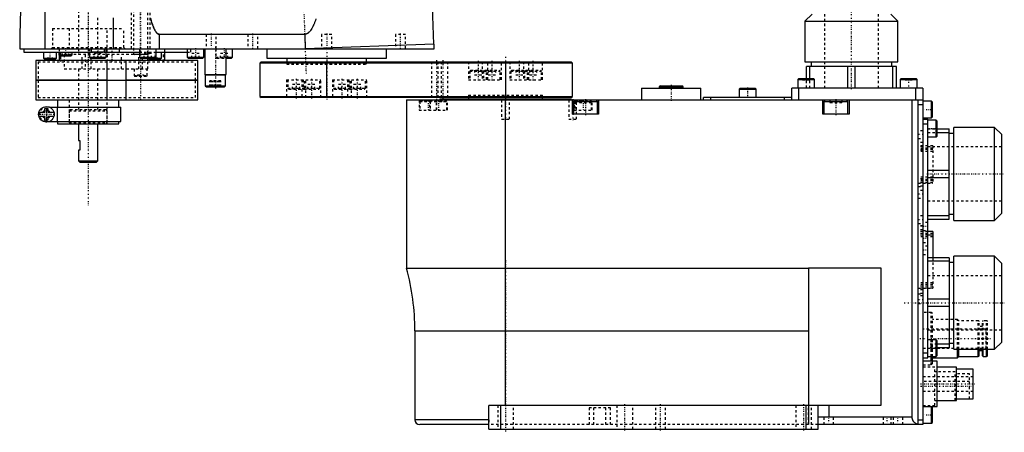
# Model space of a CAD drawing. Extents: x -210 to 209, y -3 to 513.
# Tile 1 of 2: x -204 to 209, y -3 to 170. Entities that reach past the tile are written whole.
import ezdxf

# ---------------------------------------------------------------- set-up
doc = ezdxf.new("R2010")
doc.units = 0
doc.linetypes.add('CENTER', pattern=[1.5, 0.45, -0.5, 0.05, -0.5])
doc.linetypes.add('DASHED', pattern=[2, 1, -1])
for name, color, linetype in [('AM_0', 7, 'CONTINUOUS'), ('AM_3', 7, 'DASHED'), ('AM_7', 7, 'CENTER')]:
    doc.layers.add(name, color=color, linetype=linetype)

msp = doc.modelspace()

# ---------------------------------------------------------------- linework, layer by layer
at = {"layer": 'AM_0', "color": 7, "linetype": 'CONTINUOUS'}
for p, q in [((-196.86, 359.3), (-203.7, 163.5)), ((-192.98, 157.5), (-192.98, 359.3)), ((-30.03, 159.38), (-36.32, 339.3)), ((-164.38, 157.5), (-164.38, 170.5)), ((128.5, 172), (125.5, 169)), ((164.5, 169), (161.5, 172)), ((125.5, 169), (125.5, 152)), ((125.5, 169), (164.5, 169)), ((164.5, 152), (164.5, 169)), ((-203.7, 163.5), (-203.7, 157.5)), ((-145.1, 157.5), (-145.1, 163.5)), ((-84.21, 163.5), (-145.1, 163.5)), ((-84.21, 163.5), (-84, 157.5)), ((-203.7, 157.5), (-30, 157.5)), ((-202, 157.5), (-202, 156.1)), ((-173.7, 157.5), (-173.7, 156.1)), ((-168.35, 157.5), (-168.35, 156.1)), ((-162, 157.5), (-162, 156.1)), ((-153.5, 157.5), (-153.5, 153.9)), ((-146.5, 153.9), (-146.5, 157.5)), ((-133.5, 157.5), (-133.5, 153.9)), ((-126.5, 153.9), (-126.5, 157.5)), ((-126.12, 157.5), (-126.12, 146.75)), ((-117.12, 146.75), (-117.12, 157.5)), ((-114.5, 153.9), (-114.5, 157.5)), ((-100.1, 157.5), (-100.1, 153.5)), ((-30, 159.39), (-84, 157.5)), ((-49.9, 153.5), (-49.9, 157.5)), ((-30, 157.5), (-30, 159.39)), ((-202, 156.1), (-173.7, 156.1)), ((-193.75, 156.1), (-193.75, 153.5)), ((-193.75, 153.5), (-193.35, 153.1)), ((-193.75, 153.5), (-188.25, 153.5)), ((-193.35, 153.1), (-188.65, 153.1)), ((-188.65, 153.1), (-188.25, 153.5)), ((-188.25, 153.5), (-188.25, 156.1)), ((-187.25, 156.1), (-187.25, 154.9)), ((-187.25, 154.9), (-186.85, 154.5)), ((-187.25, 154.9), (-181.75, 154.9)), ((-187.1, 154.75), (-187.1, 152.5)), ((-186.85, 154.5), (-182.15, 154.5)), ((-182.15, 154.5), (-181.75, 154.9)), ((-181.75, 154.9), (-181.75, 156.1)), ((-174.5, 156.1), (-174.5, 153.9)), ((-174.5, 153.9), (-174.1, 153.5)), ((-174.5, 153.9), (-167.5, 153.9)), ((-174.1, 153.5), (-167.9, 153.5)), ((-168.35, 156.1), (-173.7, 156.1)), ((-168.35, 156.1), (-153.5, 156.1)), ((-167.9, 153.5), (-167.5, 153.9)), ((-167.5, 153.9), (-167.5, 156.1)), ((-153.5, 153.9), (-153.1, 153.5)), ((-153.5, 153.9), (-146.5, 153.9)), ((-153.1, 153.5), (-144.25, 153.5)), ((-149.75, 153.5), (-149.35, 153.1)), ((-149.35, 153.1), (-144.65, 153.1)), ((-146.9, 153.5), (-146.5, 153.9)), ((-146.48, 156.1), (-133.48, 156.1)), ((-144.65, 153.1), (-144.25, 153.5)), ((-144.25, 153.5), (-144.25, 156.1)), ((-142.9, 152.5), (-142.9, 156.1)), ((-133.5, 153.9), (-133.1, 153.5)), ((-133.5, 153.9), (-126.5, 153.9)), ((-133.1, 153.5), (-126.9, 153.5)), ((-126.9, 153.5), (-126.5, 153.9)), ((-117.12, 153.9), (-114.5, 153.9)), ((-117.12, 153.5), (-114.9, 153.5)), ((-114.9, 153.5), (-114.5, 153.9)), ((-100.1, 153.5), (-49.9, 153.5)), ((-91.75, 153.5), (-91.75, 152)), ((-58.25, 152), (-58.25, 153.5)), ((-197, 152.5), (-197, 144.25)), ((-129, 152.5), (-197, 152.5)), ((-167, 144.25), (-167, 152.5)), ((-159, 144.25), (-159, 152.5)), ((-129, 144.25), (-129, 152.5)), ((-102.5, 152), (-103, 151.5)), ((-103, 151.5), (-103, 137.5)), ((28, 151.5), (-103, 151.5)), ((-102.5, 152), (27.5, 152)), ((-75, 137), (-75, 152)), ((0, 152), (0, 137)), ((28, 151.5), (27.5, 152)), ((28, 137.5), (28, 151.5)), ((125.5, 152), (164.5, 152)), ((126.1, 145), (126.1, 150)), ((163.9, 150), (126.1, 150)), ((127.62, 145), (127.62, 150)), ((128.1, 152), (128.1, 150)), ((143.48, 141), (143.48, 150)), ((146.52, 141), (146.52, 150)), ((161.9, 150), (161.9, 152)), ((162.38, 141), (162.38, 150)), ((163.9, 141), (163.9, 150)), ((-126.12, 146.75), (-125.87, 146.5)), ((-126.12, 146.75), (-117.12, 146.75)), ((-125.87, 146.5), (-125.87, 142)), ((-125.87, 146.5), (-117.37, 146.5)), ((-117.37, 146.5), (-117.12, 146.75)), ((-117.37, 142), (-117.37, 146.5)), ((122.9, 145), (122.5, 144.6)), ((122.5, 144.6), (122.5, 141)), ((122.5, 144.6), (129.5, 144.6)), ((122.9, 145), (129.1, 145)), ((129.5, 144.6), (129.1, 145)), ((129.5, 141), (129.5, 144.6)), ((165.9, 145), (165.5, 144.6)), ((165.5, 144.6), (165.5, 141)), ((165.5, 144.6), (172.5, 144.6)), ((165.9, 145), (172.1, 145)), ((172.5, 144.6), (172.1, 145)), ((172.5, 141), (172.5, 144.6)), ((-197, 144.25), (-129, 144.25)), ((-197, 144.25), (-197, 136)), ((-167, 144.25), (-197, 144.25)), ((-167, 136), (-167, 144.25)), ((-159, 136), (-159, 144.25)), ((-129, 144.25), (-159, 144.25)), ((-129, 136), (-129, 144.25)), ((-125.87, 142), (-125.37, 141.5)), ((-125.87, 142), (-117.37, 142)), ((-125.37, 141.5), (-117.87, 141.5)), ((-117.87, 141.5), (-117.37, 142)), ((56.93, 141), (56.93, 136)), ((56.93, 141), (81.93, 141)), ((64.93, 142), (64.43, 141.5)), ((64.43, 141.5), (64.43, 141)), ((64.43, 141.5), (74.43, 141.5)), ((64.93, 142), (73.93, 142)), ((74.43, 141.5), (73.93, 142)), ((74.43, 141), (74.43, 141.5)), ((81.93, 136), (81.93, 141)), ((98.4, 141), (98, 140.6)), ((98, 140.6), (98, 137)), ((98, 140.6), (105, 140.6)), ((98.4, 141), (104.6, 141)), ((105, 140.6), (104.6, 141)), ((105, 137), (105, 140.6)), ((120, 136), (120, 141)), ((175, 141), (120, 141)), ((123, 136), (123, 141)), ((172, 136), (172, 141)), ((175, 141), (175, 0)), ((-103, 137.5), (-102.5, 137)), ((-103, 137.5), (28, 137.5)), ((27.5, 137), (-102.5, 137)), ((-27.5, 136.5), (-27.5, 136)), ((-27.5, 136.5), (27.5, 136.5)), ((-15.5, 137), (-15.5, 136.5)), ((15.5, 136.5), (15.5, 137)), ((27.5, 137), (28, 137.5)), ((27.5, 136), (27.5, 136.5)), ((83, 136), (83, 137)), ((120, 137), (83, 137)), ((86, 136), (86, 137)), ((117, 136), (117, 137)), ((-197, 136), (-129, 136)), ((-193.1, 130.9), (-193.1, 132.5)), ((-193.1, 132.5), (-191.9, 132.5)), ((-191.9, 132.5), (-191.9, 130.9)), ((-191.25, 133), (-161.3, 133)), ((-187.9, 136), (-187.9, 133)), ((-187.85, 127), (-187.85, 133)), ((-162.1, 133), (-162.1, 136)), ((-161.3, 127), (-161.3, 133)), ((-41.5, 136), (-41.5, 65.52)), ((-41.5, 136), (175, 136)), ((0, 8), (0, 136)), ((28, 130), (28, 136)), ((29.1, 136), (28.5, 135.4)), ((28.5, 135.4), (28.5, 130)), ((28.5, 135.4), (38.5, 135.4)), ((38.5, 135.4), (37.9, 136)), ((38.5, 130), (38.5, 135.4)), ((39, 136), (39, 130)), ((133, 130), (133, 136)), ((134.1, 136), (133.5, 135.4)), ((133.5, 135.4), (133.5, 130)), ((133.5, 135.4), (143.5, 135.4)), ((143.5, 135.4), (142.9, 136)), ((143.5, 130), (143.5, 135.4)), ((144, 136), (144, 130)), ((170.5, 3), (170.5, 136)), ((173, 0), (173, 136)), ((175, 134), (173, 134)), ((178.6, 135.5), (175, 135.5)), ((179, 135.1), (178.6, 135.5)), ((178.6, 128.5), (178.6, 135.5)), ((179, 128.9), (179, 135.1)), ((-195.62, 130.9), (-193.1, 130.9)), ((-193.1, 129.1), (-195.62, 129.1)), ((-193.1, 127.5), (-193.1, 129.1)), ((-191.9, 130.9), (-189.38, 130.9)), ((-191.9, 129.1), (-191.9, 127.5)), ((-189.38, 129.1), (-191.9, 129.1)), ((39, 130), (28, 130)), ((144, 130), (133, 130)), ((175, 128.5), (178.6, 128.5)), ((175, 128), (177, 128)), ((177, 28), (177, 128)), ((178.6, 128.5), (179, 128.9)), ((-191.9, 127.5), (-193.1, 127.5)), ((-191.25, 127), (-161.3, 127)), ((-187.9, 127), (-187.9, 126)), ((-187.9, 126), (-162.1, 126)), ((-179, 126), (-179, 119)), ((-171, 110.5), (-171, 126)), ((-162.1, 126), (-162.1, 127)), ((175, 126), (177, 126)), ((180.6, 127.5), (177, 127.5)), ((181, 127.1), (180.6, 127.5)), ((180.6, 120.5), (180.6, 127.5)), ((181, 120.9), (181, 127.1)), ((181, 123.9), (186, 123.9)), ((186, 86.1), (186, 123.9)), ((205, 124.5), (188, 124.5)), ((188, 85.5), (188, 124.5)), ((208, 121.5), (205, 124.5)), ((205, 85.5), (205, 124.5)), ((177, 120.5), (180.6, 120.5)), ((180.6, 120.5), (181, 120.9)), ((181, 122.38), (186, 122.38)), ((188, 121.9), (186, 121.9)), ((208, 88.5), (208, 121.5)), ((-179, 119), (-178.5, 119)), ((-178.5, 119), (-178.5, 115)), ((-179, 115), (-179, 110.5)), ((-178.5, 115), (-179, 115)), ((-179, 110.5), (-178.5, 110)), ((-179, 110.5), (-171, 110.5)), ((-178.5, 110), (-171.5, 110)), ((-171.5, 110), (-171, 110.5)), ((177, 106.52), (186, 106.52)), ((177, 103.48), (186, 103.48)), ((177, 87.62), (186, 87.62)), ((186, 88.1), (188, 88.1)), ((205, 85.5), (208, 88.5)), ((177, 86.1), (186, 86.1)), ((188, 85.5), (205, 85.5)), ((179.1, 80.9), (177, 80.9)), ((179.1, 79.4), (177, 79.4)), ((179.1, 80.9), (179.1, 69.9)), ((205, 70.5), (188, 70.5)), ((188, 31.5), (188, 70.5)), ((208, 67.5), (205, 70.5)), ((205, 31.5), (205, 70.5)), ((186, 69.9), (177, 69.9)), ((186, 68.38), (177, 68.38)), ((186, 69.9), (186, 32.1)), ((188, 67.9), (186, 67.9)), ((208, 34.5), (208, 67.5)), ((-41.5, 65.52), (126.95, 65.52)), ((126.95, 65.62), (157.3, 65.62)), ((126.95, 65.62), (126.95, 8)), ((157.3, 65.62), (157.3, 8)), ((186, 52.52), (177, 52.52)), ((186, 49.48), (177, 49.48)), ((-38, 39.3), (-38, 2)), ((-38, 39.3), (126.95, 39.3)), ((180.6, 35.5), (177, 35.5)), ((181, 35.1), (180.6, 35.5)), ((180.6, 28.5), (180.6, 35.5)), ((181, 28.9), (181, 35.1)), ((186, 33.62), (181, 33.62)), ((186, 34.1), (188, 34.1)), ((205, 31.5), (208, 34.5)), ((175, 30), (177, 30)), ((180.6, 28.5), (181, 28.9)), ((186, 32.1), (181, 32.1)), ((188, 31.5), (205, 31.5)), ((189.5, 28), (189.5, 31.5)), ((190, 28.5), (190, 31.49)), ((198.2, 28.5), (198.2, 31.49)), ((198.5, 28.8), (198.5, 31.5)), ((198.5, 31), (200, 31)), ((200, 28.8), (200, 31.5)), ((200.3, 28.5), (200.3, 31.49)), ((201.7, 28.5), (201.7, 31.49)), ((202, 28.8), (202, 31.5)), ((175, 28), (177, 28)), ((181, 26.5), (175, 26.5)), ((177, 28.5), (180.6, 28.5)), ((178.5, 26.49), (178.5, 28.5)), ((179, 26.49), (179, 28.5)), ((179, 28), (189.5, 28)), ((181, 7.5), (181, 26.5)), ((189.5, 28), (190, 28.5)), ((190, 28.5), (198.2, 28.5)), ((200.3, 28.5), (201.7, 28.5)), ((189, 24), (181, 24)), ((189, 10), (189, 24)), ((196, 23.25), (189, 23.25)), ((196, 10.75), (196, 23.25)), ((181, 10), (189, 10)), ((189, 10.75), (196, 10.75)), ((-7, -2), (-7, 8)), ((157.3, 8), (-7, 8)), ((-2, -2), (-2, 8)), ((126, -2), (126, 8)), ((131, -2), (131, 8)), ((135.5, 8), (135.5, 3)), ((175, 7.5), (181, 7.5)), ((179, 7.1), (178.6, 7.5)), ((178.6, 0.5), (178.6, 7.5)), ((179, 0.9), (179, 7.1)), ((-7, 2), (-38, 2)), ((-7, 0), (-36, 0)), ((170.5, 3), (131, 3)), ((175, 0), (131, 0)), ((173, 2), (175, 2)), ((175, 0.5), (178.6, 0.5)), ((178.6, 0.5), (179, 0.9)), ((-7, -2), (131, -2))]:
    msp.add_line(p, q, dxfattribs=at)
for points in [[(-145.1, 163.5, 0), (-145.11, 163.5, 0), (-145.13, 163.5, 0), (-145.15, 163.5, 0), (-145.16, 163.5, 0), (-145.17, 163.5, 0), (-145.19, 163.5, 0), (-145.2, 163.51, 0), (-145.22, 163.51, 0), (-145.24, 163.51, 0), (-145.26, 163.51, 0), (-145.27, 163.51, 0), (-145.28, 163.52, 0), (-145.3, 163.52, 0), (-145.32, 163.52, 0), (-145.34, 163.53, 0), (-145.36, 163.53, 0), (-145.38, 163.54, 0), (-145.39, 163.54, 0), (-145.4, 163.54, 0), (-145.41, 163.55, 0), (-145.43, 163.55, 0), (-145.44, 163.56, 0), (-145.45, 163.56, 0), (-145.47, 163.57, 0), (-145.49, 163.57, 0), (-145.5, 163.58, 0), (-145.51, 163.58, 0), (-145.53, 163.59, 0), (-145.55, 163.6, 0), (-145.57, 163.6, 0), (-145.59, 163.61, 0), (-145.6, 163.62, 0), (-145.61, 163.63, 0), (-145.62, 163.63, 0), (-145.64, 163.64, 0), (-145.66, 163.65, 0), (-145.68, 163.66, 0), (-145.7, 163.67, 0), (-145.72, 163.68, 0), (-145.73, 163.69, 0), (-145.74, 163.69, 0), (-145.76, 163.71, 0), (-145.78, 163.72, 0), (-145.8, 163.73, 0), (-145.81, 163.74, 0), (-145.83, 163.76, 0), (-145.84, 163.76, 0), (-145.85, 163.77, 0), (-145.87, 163.78, 0), (-145.89, 163.8, 0), (-145.96, 163.85, 0), (-146.07, 163.95, 0), (-146.13, 164.01, 0), (-146.19, 164.06, 0), (-146.3, 164.19, 0), (-146.41, 164.32, 0), (-146.53, 164.47, 0), (-146.64, 164.64, 0), (-146.76, 164.81, 0), (-146.81, 164.9, 0), (-146.87, 165, 0), (-146.98, 165.2, 0), (-147.1, 165.41, 0), (-147.16, 165.52, 0), (-147.21, 165.63, 0), (-147.33, 165.87, 0), (-147.44, 166.12, 0), (-147.5, 166.25, 0), (-147.55, 166.38, 0), (-147.67, 166.66, 0), (-147.78, 166.94, 0), (-147.9, 167.24, 0), (-148.01, 167.55, 0), (-148.12, 167.88, 0), (-148.18, 168.04, 0), (-148.24, 168.21, 0), (-148.35, 168.56, 0), (-148.47, 168.92, 0), (-148.86, 170.28, 0)], [(-79.5, 169.95, 0), (-79.72, 169.34, 0), (-79.94, 168.76, 0), (-80.05, 168.48, 0), (-80.16, 168.2, 0), (-80.38, 167.68, 0), (-80.61, 167.19, 0), (-80.72, 166.96, 0), (-80.83, 166.73, 0), (-81.06, 166.3, 0), (-81.28, 165.9, 0), (-81.51, 165.53, 0), (-81.74, 165.19, 0), (-81.97, 164.89, 0), (-82.09, 164.74, 0), (-82.2, 164.61, 0), (-82.43, 164.36, 0), (-82.57, 164.24, 0), (-82.61, 164.2, 0), (-82.65, 164.17, 0), (-82.67, 164.15, 0), (-82.69, 164.13, 0), (-82.73, 164.1, 0), (-82.76, 164.07, 0), (-82.8, 164.04, 0), (-82.84, 164.01, 0), (-82.88, 163.98, 0), (-82.9, 163.96, 0), (-82.92, 163.95, 0), (-82.96, 163.92, 0), (-83, 163.9, 0), (-83.04, 163.87, 0), (-83.08, 163.85, 0), (-83.12, 163.82, 0), (-83.14, 163.81, 0), (-83.16, 163.8, 0), (-83.2, 163.78, 0), (-83.23, 163.76, 0), (-83.27, 163.74, 0), (-83.31, 163.72, 0), (-83.35, 163.7, 0), (-83.37, 163.69, 0), (-83.39, 163.68, 0), (-83.43, 163.66, 0), (-83.47, 163.65, 0), (-83.49, 163.64, 0), (-83.51, 163.63, 0), (-83.55, 163.62, 0), (-83.59, 163.6, 0), (-83.61, 163.6, 0), (-83.63, 163.59, 0), (-83.67, 163.58, 0), (-83.71, 163.57, 0), (-83.75, 163.56, 0), (-83.79, 163.55, 0), (-83.83, 163.54, 0), (-83.85, 163.53, 0), (-83.87, 163.53, 0), (-83.91, 163.52, 0), (-83.95, 163.52, 0), (-83.99, 163.51, 0), (-84.03, 163.51, 0), (-84.07, 163.51, 0), (-84.09, 163.5, 0), (-84.11, 163.5, 0), (-84.15, 163.5, 0), (-84.19, 163.5, 0), (-84.21, 163.5, 0)], [(173, 0.04, 0), (172.89, 0.06, 0), (172.66, 0.12, 0), (172.44, 0.19, 0), (172.33, 0.24, 0), (172.22, 0.29, 0), (172.01, 0.39, 0), (171.82, 0.52, 0), (171.63, 0.66, 0), (171.52, 0.74, 0), (171.49, 0.77, 0), (171.46, 0.8, 0), (171.45, 0.81, 0), (171.44, 0.82, 0), (171.41, 0.85, 0), (171.38, 0.88, 0), (171.35, 0.9, 0), (171.33, 0.93, 0), (171.3, 0.96, 0), (171.29, 0.98, 0), (171.27, 0.99, 0), (171.25, 1.02, 0), (171.22, 1.05, 0), (171.21, 1.06, 0), (171.2, 1.08, 0), (171.17, 1.11, 0), (171.15, 1.14, 0), (171.13, 1.15, 0), (171.12, 1.17, 0), (171.1, 1.2, 0), (171.08, 1.23, 0), (171.05, 1.26, 0), (171.03, 1.3, 0), (171.01, 1.33, 0), (171, 1.34, 0), (170.99, 1.36, 0), (170.97, 1.39, 0), (170.95, 1.43, 0), (170.93, 1.46, 0), (170.91, 1.49, 0), (170.89, 1.53, 0), (170.88, 1.54, 0), (170.87, 1.56, 0), (170.85, 1.6, 0), (170.83, 1.63, 0), (170.81, 1.66, 0), (170.8, 1.7, 0), (170.78, 1.73, 0), (170.77, 1.75, 0), (170.76, 1.77, 0), (170.75, 1.81, 0), (170.73, 1.84, 0), (170.72, 1.88, 0), (170.7, 1.91, 0), (170.69, 1.95, 0), (170.68, 1.97, 0), (170.68, 1.99, 0), (170.66, 2.02, 0), (170.65, 2.06, 0), (170.64, 2.1, 0), (170.63, 2.14, 0), (170.62, 2.17, 0), (170.61, 2.19, 0), (170.61, 2.21, 0), (170.6, 2.25, 0), (170.59, 2.29, 0), (170.58, 2.3, 0), (170.58, 2.32, 0), (170.57, 2.36, 0), (170.56, 2.4, 0), (170.56, 2.42, 0), (170.55, 2.44, 0), (170.55, 2.48, 0), (170.54, 2.51, 0), (170.53, 2.55, 0), (170.53, 2.59, 0), (170.52, 2.63, 0), (170.52, 2.65, 0), (170.52, 2.67, 0), (170.51, 2.71, 0), (170.51, 2.75, 0), (170.51, 2.79, 0), (170.51, 2.82, 0), (170.5, 2.86, 0), (170.5, 2.88, 0), (170.5, 2.9, 0), (170.5, 2.94, 0), (170.5, 2.98, 0), (170.5, 3, 0)]]:
    msp.add_polyline3d(points, dxfattribs=at)
msp.add_circle((-192.5, 130), 3.25, dxfattribs=at)
for centre, radius, start, end in [((-192.5, 130), 1.75, 110.051, 149.0503), ((-192.5, 130), 1.75, 210.9497, 249.949), ((-192.5, 130), 1.75, 30.9497, 69.949), ((-192.5, 130), 1.75, 290.051, 329.0503), ((-138, 39.3), 100, 0, 15.2036), ((198.2, 28.8), 0.3, 270, 0), ((200.3, 28.8), 0.3, 180, 270), ((201.7, 28.8), 0.3, 270, 0), ((-36, 2), 2, 180, 270)]:
    msp.add_arc(centre, radius, start, end, dxfattribs=at)
at = {"layer": 'AM_3', "color": 6, "linetype": 'DASHED'}
for p, q in [((-156, 341.8), (-156, 155.2)), ((-150, 155.5), (-150, 341.8)), ((-179, 319.5), (-179, 155)), ((-157, 182.5), (-157, 157.5)), ((-149, 157.5), (-149, 182.5)), ((-171, 155.5), (-171, 170.5)), ((133.7, 172), (133.7, 141)), ((156.3, 141), (156.3, 172)), ((-190, 166), (-190, 158)), ((-190, 166), (-160, 166)), ((-183, 166), (-183, 157.5)), ((-167, 156.1), (-167, 166)), ((-160, 158), (-160, 166)), ((-125.57, 163.5), (-125.57, 157.5)), ((-121.37, 157.5), (-121.37, 163.5)), ((-108.1, 163.5), (-108.1, 157.5)), ((-103.9, 157.5), (-103.9, 163.5)), ((-77.1, 163.5), (-77.1, 157.5)), ((-72.9, 163.5), (-77.1, 163.5)), ((-72.9, 157.5), (-72.9, 163.5)), ((-46.1, 163.5), (-46.1, 157.5)), ((-41.9, 163.5), (-46.1, 163.5)), ((-41.9, 157.5), (-41.9, 163.5)), ((-190, 158), (-190.5, 157.5)), ((-190, 158), (-160, 158)), ((-187.1, 157.5), (-187.1, 156.1)), ((-175, 157.5), (-175, 156.1)), ((-174.5, 157.5), (-174.5, 156.1)), ((-167.5, 156.1), (-167.5, 157.5)), ((-159.5, 157.5), (-160, 158)), ((-142.9, 156.1), (-142.9, 157.5)), ((-132, 156.1), (-132, 157.5)), ((-121.5, 157.5), (-121.5, 153.9)), ((-192.25, 153.6), (-189.75, 153.6)), ((-192.25, 153.6), (-192.25, 153.1)), ((-191, 153.6), (-191, 153.1)), ((-189.75, 153.6), (-189.75, 153.1)), ((-187.1, 156.1), (-187.1, 154.75)), ((-186.6, 156.1), (-186.6, 152)), ((-185.75, 154.5), (-185.75, 156.1)), ((-185, 155), (-185, 149)), ((-150, 155), (-185, 155)), ((-184.5, 154.5), (-184.5, 156.1)), ((-183.25, 154.5), (-183.25, 156.1)), ((-177.53, 149), (-177.53, 155)), ((-176.3, 155), (-176.3, 149)), ((-173.7, 156.1), (-168.35, 156.1)), ((-173.7, 149), (-173.7, 155)), ((-172.5, 153.5), (-172.5, 155.5)), ((-169.5, 155.5), (-172.5, 155.5)), ((-171, 153.5), (-171, 155.5)), ((-169.5, 153.5), (-169.5, 155.5)), ((-167, 155), (-167, 152.5)), ((-161.07, 149), (-161.07, 155)), ((-156, 155.2), (-155.75, 155)), ((-156, 155.2), (-150, 155.2)), ((-153.76, 149), (-153.76, 155)), ((-153.5, 156.1), (-146.48, 156.1)), ((-152.22, 149), (-152.22, 155)), ((-151.5, 153.5), (-151.5, 155.5)), ((-148.5, 155.5), (-151.5, 155.5)), ((-150.25, 155), (-150, 155.2)), ((-150, 153.5), (-150, 155.5)), ((-150, 149), (-150, 153.5)), ((-149.75, 156.1), (-149.75, 153.5)), ((-148.5, 153.5), (-148.5, 155.5)), ((-148.25, 153.6), (-145.75, 153.6)), ((-148.25, 153.6), (-148.25, 153.1)), ((-147, 153.6), (-147, 153.1)), ((-146.9, 153.5), (-144.25, 153.5)), ((-145.75, 153.6), (-145.75, 153.1)), ((-143.4, 152), (-143.4, 156.1)), ((-133.48, 156.1), (-132, 156.1)), ((-131.5, 153.5), (-131.5, 155.5)), ((-128.5, 155.5), (-131.5, 155.5)), ((-130, 153.5), (-130, 155.5)), ((-128.5, 153.5), (-128.5, 155.5)), ((-121.5, 153.9), (-121.1, 153.5)), ((-121.5, 153.9), (-117.12, 153.9)), ((-121.1, 153.5), (-117.12, 153.5)), ((-119.5, 153.5), (-119.5, 155.5)), ((-116.5, 155.5), (-119.5, 155.5)), ((-118, 153.5), (-118, 155.5)), ((-116.5, 153.5), (-116.5, 155.5)), ((-196, 152), (-196, 144.25)), ((-196, 152), (-130, 152)), ((-185, 149), (-150, 149)), ((-179, 149), (-179, 132)), ((-171, 132), (-171, 149)), ((-155.75, 149), (-155.75, 146.2)), ((-150.25, 146.2), (-150.25, 149)), ((-130, 144.25), (-130, 152)), ((-91.75, 152), (-91.75, 151)), ((-91.75, 151), (-58.25, 151)), ((-91.75, 151), (-58.25, 151)), ((-58.25, 151), (-58.25, 152)), ((-31.07, 152), (-31.07, 137)), ((-28.38, 152), (-28.38, 137)), ((-26.87, 137), (-26.87, 152)), ((-24.18, 137), (-24.18, 152)), ((-15.5, 152), (-15.5, 144.5)), ((-9.75, 152), (-9.75, 144.5)), ((-7.5, 144.5), (-7.5, 152)), ((-6, 152), (-5.5, 151.5)), ((-5, 152), (-5.5, 151.5)), ((-1.75, 144.5), (-1.75, 152)), ((1.75, 152), (1.75, 144.5)), ((5.5, 151.5), (5, 152)), ((5.5, 151.5), (6, 152)), ((7.5, 152), (7.5, 144.5)), ((9.75, 144.5), (9.75, 152)), ((15.5, 144.5), (15.5, 152)), ((-155.75, 146.2), (-155.55, 146)), ((-155.75, 146.2), (-150.25, 146.2)), ((-155.55, 146), (-150.45, 146)), ((-154.25, 146.5), (-151.75, 146.5)), ((-154.25, 146.5), (-154.25, 146)), ((-153, 146.5), (-153, 146)), ((-151.75, 146.5), (-151.75, 146)), ((-150.45, 146), (-150.25, 146.2)), ((-91.8, 144.5), (-91.8, 137)), ((-91.8, 144.5), (-77.4, 144.5)), ((-91.3, 144.5), (-91.3, 140.9)), ((-85.4, 144.5), (-85.4, 137)), ((-84.9, 144.5), (-84.9, 140.9)), ((-84.3, 140.9), (-84.3, 144.5)), ((-83.8, 137), (-83.8, 144.5)), ((-77.9, 140.9), (-77.9, 144.5)), ((-77.4, 137), (-77.4, 144.5)), ((-72.6, 144.5), (-72.6, 137)), ((-72.6, 144.5), (-58.2, 144.5)), ((-72.1, 144.5), (-72.1, 140.9)), ((-66.2, 144.5), (-66.2, 137)), ((-65.7, 144.5), (-65.7, 140.9)), ((-65.1, 140.9), (-65.1, 144.5)), ((-64.6, 137), (-64.6, 144.5)), ((-58.7, 140.9), (-58.7, 144.5)), ((-58.2, 137), (-58.2, 144.5)), ((-15.5, 144.5), (-1.75, 144.5)), ((-14.6, 148.5), (-15, 148.1)), ((-15, 148.1), (-15, 144.5)), ((-15, 148.1), (-2.25, 148.1)), ((-14.6, 148.5), (-2.65, 148.5)), ((-13, 148.5), (-13, 146.5)), ((-13, 146.5), (-10, 146.5)), ((-11.5, 148.5), (-11.5, 146.5)), ((-10, 148.5), (-10, 146.5)), ((-8.85, 148.5), (-9.25, 148.1)), ((-9.25, 148.1), (-9.25, 144.5)), ((-8, 148.1), (-8.4, 148.5)), ((-8, 144.5), (-8, 148.1)), ((-7.25, 148.5), (-7.25, 146.5)), ((-7.25, 146.5), (-4.25, 146.5)), ((-5.75, 148.5), (-5.75, 146.5)), ((-4.25, 148.5), (-4.25, 146.5)), ((-2.25, 148.1), (-2.65, 148.5)), ((-2.25, 144.5), (-2.25, 148.1)), ((1.75, 144.5), (15.5, 144.5)), ((2.65, 148.5), (2.25, 148.1)), ((2.25, 148.1), (2.25, 144.5)), ((2.25, 148.1), (15, 148.1)), ((2.65, 148.5), (14.6, 148.5)), ((4.25, 148.5), (4.25, 146.5)), ((4.25, 146.5), (7.25, 146.5)), ((5.75, 148.5), (5.75, 146.5)), ((7.25, 148.5), (7.25, 146.5)), ((8.4, 148.5), (8, 148.1)), ((8, 148.1), (8, 144.5)), ((9.25, 148.1), (8.85, 148.5)), ((9.25, 144.5), (9.25, 148.1)), ((10, 148.5), (10, 146.5)), ((10, 146.5), (13, 146.5)), ((11.5, 148.5), (11.5, 146.5)), ((13, 148.5), (13, 146.5)), ((15, 148.1), (14.6, 148.5)), ((15, 144.5), (15, 148.1)), ((124.5, 145), (124.5, 144.5)), ((124.5, 144.5), (127.5, 144.5)), ((126, 145), (126, 144.5)), ((126.1, 141), (126.1, 145)), ((127.5, 145), (127.5, 144.5)), ((127.62, 141), (127.62, 145)), ((167.5, 145), (167.5, 144.5)), ((167.5, 144.5), (170.5, 144.5)), ((169, 145), (169, 144.5)), ((170.5, 145), (170.5, 144.5)), ((-196, 144.25), (-196, 137)), ((-130, 137), (-130, 144.25)), ((-119.32, 144), (-123.92, 144)), ((-123.92, 141.5), (-123.92, 144)), ((-123.74, 141.5), (-123.74, 144)), ((-123.46, 141.5), (-123.46, 144)), ((-122.95, 141.5), (-122.95, 144)), ((-122.58, 141.5), (-122.58, 144)), ((-121.9, 141.5), (-121.9, 144)), ((-121.33, 141.5), (-121.33, 144)), ((-120.65, 141.5), (-120.65, 144)), ((-120.28, 141.5), (-120.28, 144)), ((-119.77, 141.5), (-119.77, 144)), ((-119.49, 141.5), (-119.49, 144)), ((-119.32, 141.5), (-119.32, 144)), ((-91.3, 140.9), (-90.9, 140.5)), ((-91.3, 140.9), (-77.9, 140.9)), ((-90.9, 140.5), (-84.7, 140.5)), ((-86.3, 142.5), (-89.3, 142.5)), ((-89.3, 140.5), (-89.3, 142.5)), ((-87.8, 140.5), (-87.8, 142.5)), ((-86.3, 140.5), (-86.3, 142.5)), ((-84.9, 140.9), (-84.5, 140.5)), ((-84.7, 140.5), (-84.3, 140.9)), ((-84.5, 140.5), (-78.3, 140.5)), ((-79.9, 142.5), (-82.9, 142.5)), ((-82.9, 140.5), (-82.9, 142.5)), ((-81.4, 140.5), (-81.4, 142.5)), ((-79.9, 140.5), (-79.9, 142.5)), ((-78.3, 140.5), (-77.9, 140.9)), ((-72.1, 140.9), (-71.7, 140.5)), ((-72.1, 140.9), (-58.7, 140.9)), ((-71.7, 140.5), (-65.5, 140.5)), ((-67.1, 142.5), (-70.1, 142.5)), ((-70.1, 140.5), (-70.1, 142.5)), ((-68.6, 140.5), (-68.6, 142.5)), ((-67.1, 140.5), (-67.1, 142.5)), ((-65.7, 140.9), (-65.3, 140.5)), ((-65.5, 140.5), (-65.1, 140.9)), ((-65.3, 140.5), (-59.1, 140.5)), ((-60.7, 142.5), (-63.7, 142.5)), ((-63.7, 140.5), (-63.7, 142.5)), ((-62.2, 140.5), (-62.2, 142.5)), ((-60.7, 140.5), (-60.7, 142.5)), ((-59.1, 140.5), (-58.7, 140.9)), ((64.93, 142), (65.15, 142)), ((66.6, 141), (66.6, 142)), ((67.5, 141), (67.5, 142)), ((68.54, 141), (68.54, 142)), ((70.32, 141), (70.32, 142)), ((71.36, 141), (71.36, 142)), ((72.25, 141), (72.25, 142)), ((100, 141), (100, 140.5)), ((100, 140.5), (103, 140.5)), ((101.5, 141), (101.5, 140.5)), ((103, 141), (103, 140.5)), ((-196, 137), (-130, 137)), ((-15.5, 138), (15.5, 138)), ((-15.5, 138), (-15.5, 137)), ((-15.5, 138), (15.5, 138)), ((15.5, 137), (15.5, 138)), ((-191.25, 133), (-192.35, 133)), ((-183, 136), (-183, 126)), ((-167, 126), (-167, 136)), ((-36.25, 136), (-36.25, 131.8)), ((-35.6, 135.8), (-36, 135.4)), ((-36, 135.4), (-36, 131.8)), ((-36, 135.4), (-24.65, 135.4)), ((-35.6, 135.8), (-25.05, 135.8)), ((-34, 135.8), (-34, 135.3)), ((-34, 135.3), (-31, 135.3)), ((-32.5, 135.8), (-32.5, 135.3)), ((-31.9, 136), (-31.9, 131.8)), ((-31.25, 135.8), (-31.65, 135.4)), ((-31.65, 135.4), (-31.65, 131.8)), ((-31, 135.8), (-31, 135.3)), ((-29.65, 135.8), (-29.65, 135.3)), ((-29.65, 135.3), (-26.65, 135.3)), ((-29, 135.4), (-29.4, 135.8)), ((-29, 131.8), (-29, 135.4)), ((-28.75, 131.8), (-28.75, 136)), ((-28.15, 135.8), (-28.15, 135.3)), ((-26.65, 135.8), (-26.65, 135.3)), ((-24.65, 135.4), (-25.05, 135.8)), ((-24.65, 131.8), (-24.65, 135.4)), ((-24.4, 131.8), (-24.4, 136)), ((-1.65, 136), (-1.65, 128)), ((1.65, 128), (1.65, 136)), ((26.5, 136), (26.5, 128)), ((28.75, 136), (28.75, 131.8)), ((29.4, 135.8), (29, 135.4)), ((29, 135.4), (29, 131.8)), ((29.4, 135.8), (35.6, 135.8)), ((29.8, 128), (29.8, 136)), ((31, 136), (31, 135)), ((31, 135.3), (34, 135.3)), ((31, 135), (36, 135)), ((32.5, 135.8), (32.5, 135.3)), ((33.5, 136), (33.5, 135)), ((34, 135.8), (34, 135.3)), ((36, 135.4), (35.6, 135.8)), ((36, 131.8), (36, 136)), ((36.25, 131.8), (36.25, 136)), ((136, 136), (136, 135)), ((136, 135), (141, 135)), ((138.5, 136), (138.5, 135)), ((141, 136), (141, 135)), ((179, 133.73), (178.5, 133.73)), ((178.5, 133.73), (178.5, 130.27)), ((179, 132.87), (178.5, 132.87)), ((-182.5, 132), (-183, 131.5)), ((-183, 131.5), (-183, 126.5)), ((-183, 131.5), (-167, 131.5)), ((-182.5, 132), (-167.5, 132)), ((-167, 131.5), (-167.5, 132)), ((-167, 126.5), (-167, 131.5)), ((-36.25, 131.8), (-24.4, 131.8)), ((-1.65, 128), (1.65, 128)), ((26.5, 128), (29.8, 128)), ((28.75, 131.8), (36.25, 131.8)), ((179, 131.13), (178.5, 131.13)), ((179, 130.27), (178.5, 130.27)), ((-192.35, 127), (-191.25, 127)), ((-183, 126.5), (-182.5, 126)), ((-183, 126.5), (-167, 126.5)), ((-167.5, 126), (-167, 126.5)), ((177, 123.9), (181, 123.9)), ((181, 125.73), (180.5, 125.73)), ((180.5, 125.73), (180.5, 122.27)), ((181, 124.87), (180.5, 124.87)), ((175, 123.1), (173, 123.1)), ((173, 119.9), (175, 119.9)), ((177, 122.38), (181, 122.38)), ((181, 123.13), (180.5, 123.13)), ((181, 122.27), (180.5, 122.27)), ((175, 118.2), (173, 118.2)), ((175, 118.17), (173, 118.17)), ((179.1, 116.8), (173, 116.8)), ((179.1, 116.77), (173, 116.77)), ((175, 116.6), (173, 116.6)), ((175, 116.57), (173, 116.57)), ((179.1, 115.87), (173, 115.87)), ((208, 116.3), (177, 116.3)), ((179.1, 116.8), (179.1, 101.2)), ((179.1, 115.3), (173, 115.3)), ((175, 115), (173, 115)), ((179.1, 114.4), (173, 114.4)), ((179.1, 103.6), (173, 103.6)), ((175, 103), (173, 103)), ((179.1, 102.7), (173, 102.7)), ((179.1, 102.13), (173, 102.13)), ((175, 101.43), (173, 101.43)), ((175, 101.4), (173, 101.4)), ((179.1, 101.23), (173, 101.23)), ((173, 101.2), (179.1, 101.2)), ((175, 99.83), (173, 99.83)), ((173, 99.8), (175, 99.8)), ((175, 98.1), (173, 98.1)), ((173, 94.9), (175, 94.9)), ((177, 93.7), (208, 93.7)), ((175, 87.4), (173, 87.4)), ((173, 84.2), (175, 84.2)), ((175, 83.2), (173, 83.2)), ((175, 83.17), (173, 83.17)), ((177, 84.7), (175, 84.7)), ((175, 81.6), (173, 81.6)), ((175, 81.57), (173, 81.57)), ((177, 80.9), (173, 80.9)), ((179.1, 80.88), (173, 80.88)), ((179.1, 80.08), (173, 80.08)), ((175, 80), (173, 80)), ((177, 79.4), (173, 79.4)), ((179.1, 78.6), (173, 78.6)), ((175, 81.3), (177, 81.3)), ((177, 79.7), (175, 79.7)), ((175, 76.3), (177, 76.3)), ((177, 74.7), (175, 74.7)), ((175, 71.3), (177, 71.3)), ((179.1, 69.9), (179.1, 57.1)), ((208, 62.3), (177, 62.3)), ((179.1, 59.4), (173, 59.4)), ((179.1, 58.6), (173, 58.6)), ((175, 58), (173, 58)), ((179.1, 57.92), (173, 57.92)), ((179.1, 57.12), (173, 57.12)), ((173, 57.1), (179.1, 57.1)), ((175, 56.43), (173, 56.43)), ((175, 56.4), (173, 56.4)), ((175, 54.83), (173, 54.83)), ((173, 54.8), (175, 54.8)), ((175, 53.9), (173, 53.9)), ((173, 50.7), (175, 50.7)), ((178.5, 47), (175, 47)), ((179, 46.5), (178.5, 47)), ((178.5, 28.5), (178.5, 47)), ((179, 28.5), (179, 46.5)), ((189.5, 44), (179, 44)), ((190, 43.5), (189.5, 44)), ((189.5, 31.5), (189.5, 44)), ((198.2, 43.5), (190, 43.5)), ((190, 31.49), (190, 43.5)), ((198.2, 31.49), (198.2, 43.5)), ((198.5, 31.5), (198.5, 43.2)), ((200, 31.5), (200, 43.2)), ((201.7, 43.5), (200.3, 43.5)), ((200.3, 31.49), (200.3, 43.5)), ((201.7, 31.49), (201.7, 43.5)), ((202, 31.5), (202, 43.2)), ((201.5, 40), (175, 40)), ((177, 39.7), (208, 39.7)), ((200, 41), (198.5, 41)), ((202, 40.5), (201.5, 40)), ((201.5, 32), (201.5, 40)), ((181, 33.62), (177, 33.62)), ((181, 33.73), (180.5, 33.73)), ((180.5, 33.73), (180.5, 30.27)), ((175, 32), (201.5, 32)), ((181, 32.1), (177, 32.1)), ((181, 32.87), (180.5, 32.87)), ((181, 31.13), (180.5, 31.13)), ((181, 30.27), (180.5, 30.27)), ((201.5, 32), (202, 31.5)), ((175, 25), (178.5, 25)), ((178.5, 25), (178.5, 26.49)), ((178.5, 25), (179, 25.5)), ((179, 25.5), (179, 26.49)), ((180, 24), (175, 24)), ((180, 8), (180, 24)), ((188.5, 22), (180, 22)), ((188.5, 10), (188.5, 22)), ((194.5, 21.25), (188.5, 21.25)), ((194.5, 10.75), (194.5, 21.25)), ((196, 20), (175, 20)), ((194.5, 18), (175, 18)), ((181, 14), (181, 20)), ((175, 14), (196, 14)), ((180, 10), (181, 10)), ((188.5, 10.75), (189, 10.75)), ((-3.3, 8), (-3.3, -2)), ((3.3, -2), (3.3, 8)), ((35, 7), (35, 0)), ((44, 7), (35, 7)), ((37, 0), (37, 7)), ((42, 0), (42, 7)), ((44, 0), (44, 7)), ((46.7, 8), (46.7, -2)), ((53.3, -2), (53.3, 8)), ((63, -2), (63, 8)), ((67, -2), (67, 8)), ((121.7, 8), (121.7, -2)), ((126.95, 8), (126.95, 0)), ((126.96, 0), (126.96, 8)), ((127.15, 0), (127.15, 8)), ((128.3, -2), (128.3, 8)), ((175, 8), (180, 8)), ((179, 5.73), (178.5, 5.73)), ((178.5, 5.73), (178.5, 2.27)), ((179, 4.87), (178.5, 4.87)), ((-7, 2), (-7, 0)), ((131, 0), (-7, 0)), ((133.5, 3), (133.5, 0)), ((137.5, 0), (137.5, 3)), ((158.3, 3), (158.3, 0)), ((161.7, 0), (161.7, 3)), ((162.5, 3), (162.5, 0)), ((166.5, 0), (166.5, 3)), ((179, 3.13), (178.5, 3.13)), ((179, 2.27), (178.5, 2.27))]:
    msp.add_line(p, q, dxfattribs=at)
msp.add_polyline3d([(-148.86, 170.28, 0), (-148.18, 168.04, 0), (-147.78, 166.94, 0), (-147.67, 166.66, 0), (-147.55, 166.38, 0), (-147.5, 166.25, 0), (-147.44, 166.12, 0), (-147.33, 165.87, 0), (-147.21, 165.63, 0), (-147.16, 165.52, 0), (-147.1, 165.41, 0), (-146.98, 165.2, 0), (-146.87, 165, 0), (-146.81, 164.9, 0), (-146.76, 164.81, 0), (-146.64, 164.64, 0), (-146.53, 164.47, 0), (-146.41, 164.32, 0), (-146.3, 164.19, 0), (-146.19, 164.06, 0), (-146.13, 164.01, 0), (-146.07, 163.95, 0), (-145.96, 163.85, 0), (-145.89, 163.8, 0), (-145.87, 163.78, 0), (-145.85, 163.77, 0), (-145.84, 163.76, 0), (-145.83, 163.76, 0), (-145.81, 163.74, 0), (-145.8, 163.73, 0), (-145.78, 163.72, 0), (-145.76, 163.71, 0), (-145.74, 163.69, 0), (-145.73, 163.69, 0), (-145.72, 163.68, 0), (-145.7, 163.67, 0), (-145.68, 163.66, 0), (-145.66, 163.65, 0), (-145.64, 163.64, 0), (-145.62, 163.63, 0), (-145.61, 163.63, 0), (-145.6, 163.62, 0), (-145.59, 163.61, 0), (-145.57, 163.6, 0), (-145.55, 163.6, 0), (-145.53, 163.59, 0), (-145.51, 163.58, 0), (-145.5, 163.58, 0), (-145.49, 163.57, 0), (-145.47, 163.57, 0), (-145.45, 163.56, 0), (-145.44, 163.56, 0), (-145.43, 163.55, 0), (-145.41, 163.55, 0), (-145.4, 163.54, 0), (-145.39, 163.54, 0), (-145.38, 163.54, 0), (-145.36, 163.53, 0), (-145.34, 163.53, 0), (-145.32, 163.52, 0), (-145.3, 163.52, 0), (-145.28, 163.52, 0), (-145.27, 163.51, 0), (-145.26, 163.51, 0), (-145.24, 163.51, 0), (-145.22, 163.51, 0), (-145.2, 163.51, 0), (-145.19, 163.5, 0), (-145.17, 163.5, 0), (-145.16, 163.5, 0), (-145.15, 163.5, 0), (-145.13, 163.5, 0), (-145.11, 163.5, 0), (-145.1, 163.5, 0)], dxfattribs=at)
for centre, radius, start, end in [((-192.35, 130), 3, 90, 270), ((198.2, 43.2), 0.3, 0, 90), ((200.3, 43.2), 0.3, 90, 180), ((201.7, 43.2), 0.3, 0, 90)]:
    msp.add_arc(centre, radius, start, end, dxfattribs=at)
at = {"layer": 'AM_7', "color": 4, "linetype": 'CENTER'}
for p, q in [((-175, 488.84), (-175, 91.96)), ((145, 140.55), (145, 387.25)), ((-175, 369.39), (-175, 147.41)), ((-91.37, 368.69), (-83.64, 147.08)), ((-153, 361.25), (-153, 135.75)), ((-153, 156.25), (-153, 183.75)), ((-175, 168), (-175, 124)), ((-123.47, 163.8), (-123.47, 157.2)), ((-106, 157.2), (-106, 163.8)), ((-75, 163.8), (-75, 150.68)), ((-44, 157.2), (-44, 163.8)), ((-184.5, 157.65), (-184.5, 154.35)), ((-171, 157.7), (-171, 153.3)), ((-165, 157.57), (-165, 156.03)), ((-150, 157.7), (-150, 153.3)), ((-130, 157.7), (-130, 153.3)), ((-121.62, 158.3), (-121.62, 140.7)), ((-118, 157.7), (-118, 153.3)), ((-191, 156.25), (-191, 152.95)), ((-165, 156.28), (-165, 151.97)), ((-147, 156.25), (-147, 152.95)), ((-75, 152.75), (-75, 136.25)), ((-28.97, 152.75), (-28.97, 136.25)), ((-26.28, 152.75), (-26.28, 136.25)), ((0, 154.12), (0, 136.25)), ((-11.5, 152.38), (-11.5, 144.12)), ((-5.75, 152.38), (-5.75, 144.12)), ((5.75, 152.38), (5.75, 144.12)), ((11.5, 152.38), (11.5, 144.12)), ((-87.8, 144.88), (-87.8, 136.62)), ((-81.4, 144.88), (-81.4, 136.62)), ((-68.6, 144.88), (-68.6, 136.62)), ((-62.2, 144.88), (-62.2, 136.62)), ((126, 145.2), (126, 140.8)), ((169, 145.2), (169, 140.8)), ((69.43, 142.3), (69.43, 135.7)), ((101.5, 141.2), (101.5, 136.8)), ((0, 138.1), (0, 127.6)), ((28.15, 136.4), (28.15, 127.6)), ((33.5, 136.3), (33.5, 129.7)), ((138.5, 136.3), (138.5, 129.7)), ((-192.5, 126.59), (-192.5, 133.41)), ((-192.35, 126.85), (-192.35, 133.15)), ((-32.5, 136.21), (-32.5, 131.59)), ((-28.15, 136.21), (-28.15, 131.59)), ((32.5, 136.21), (32.5, 131.59)), ((-195.91, 130), (-189.09, 130)), ((174.8, 132), (179.2, 132)), ((176.8, 124), (181.2, 124)), ((175.1, 121.5), (172.9, 121.5)), ((176.55, 105), (209.1, 105)), ((175.1, 96.5), (172.9, 96.5)), ((175.1, 85.8), (172.9, 85.8)), ((177.1, 83), (174.9, 83)), ((177.1, 78), (174.9, 78)), ((177.1, 73), (174.9, 73)), ((0, 68.8), (0, -3.28)), ((167.1, 51), (209.1, 51)), ((175.1, 52.3), (172.9, 52.3)), ((173.65, 36), (203.35, 36)), ((176.8, 32), (181.2, 32)), ((173.95, 17), (197.05, 17)), ((174.03, 16), (195.47, 16)), ((50, -2.5), (50, 8.5)), ((65, -2.5), (65, 8.5)), ((125, -2.5), (125, 8.5)), ((135.5, -0.15), (135.5, 3.15)), ((160, -0.15), (160, 3.15)), ((164.5, -0.15), (164.5, 3.15)), ((174.8, 4), (179.2, 4))]:
    msp.add_line(p, q, dxfattribs=at)

doc.saveas('drawing.dxf')
